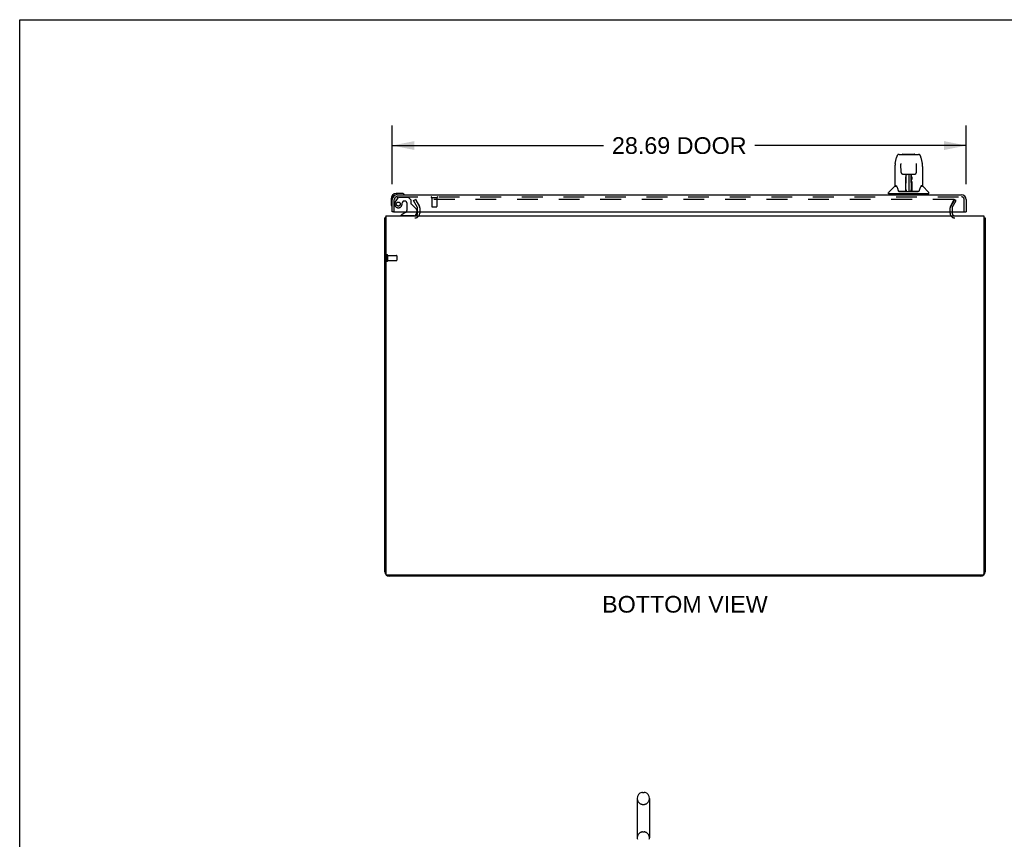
# Model space of a CAD drawing. Header units: inches. Extents: x 0 to 189, y 0 to 122.
# Tile 13 of 21: x 0 to 49, y 81 to 122. Entities that reach past the tile are written whole.
import ezdxf

# ---------------------------------------------------------------- set-up
doc = ezdxf.new("R2010")
doc.units = ezdxf.units.IN
doc.header["$LTSCALE"] = 10.388889
doc.header["$MEASUREMENT"] = 0
doc.linetypes.add('HIDDEN', pattern=[0.2, 0.1, -0.1])
doc.layers.get('0').update_dxf_attribs({"linetype": 'CONTINUOUS'})
for name, color, linetype in [('DEFAULT_2', 8, 'HIDDEN'), ('DIMENSIONS', 7, 'CONTINUOUS'), ('DOOR_ASSEMBLY', 7, 'CONTINUOUS')]:
    doc.layers.add(name, color=color, linetype=linetype)
doc.styles.get("Standard").update_dxf_attribs({"font": 'arial.ttf'})
doc.dimstyles.new('DIMSTYLE_1', dxfattribs={"dimtxt": 0.833333, "dimasz": 1.111111, "dimexe": 0.09, "dimexo": 0.07, "dimgap": 0.0375, "dimtad": 0, "dimtih": 1, "dimtoh": 1, "dimzin": 4, "dimdsep": 46, "dimtxsty": 'Standard', "dimblk": '_FILLED', "dimblk1": '_FILLED', "dimblk2": '_FILLED', "dimcen": 0.09, "dimadec": 3, "dimazin": 1, "dimtfac": 1, "dimtdec": 3, "dimtofl": 0, "dimtmove": 0, "dimatfit": 3, "dimldrblk": '_FILLED', "dimfxl": 0, "dimtolj": 1, "dimtzin": 4, "dimarcsym": 0})

# ---------------------------------------------------------------- blocks, each defined once
blk = doc.blocks.new('_FILLED')
at = {"color": 0, "linetype": 'ByBlock'}
blk.add_solid([(0, 0), (-1, 0.2), (-1, -0.2)], dxfattribs=at)
blk = doc.blocks.new('*D7')
at = {"layer": 'DIMENSIONS', "color": 2, "linetype": 'Continuous'}
for p, q in [((18.617, 114.013), (18.617, 116.936)), ((47.305, 114.013), (47.305, 116.936)), ((18.617, 115.936), (29.183, 115.936)), ((47.305, 115.936), (36.739, 115.936))]:
    blk.add_line(p, q, dxfattribs=at)
at = {"layer": 'DIMENSIONS', "color": 2, "linetype": 'Continuous', "xscale": 1.1111111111, "yscale": 1.1111111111, "zscale": 1.1111111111, "rotation": 180}
blk.add_blockref('_FILLED', (18.617, 115.936), dxfattribs=at)
at = {"layer": 'DIMENSIONS', "color": 2, "linetype": 'Continuous', "xscale": 1.1111111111, "yscale": 1.1111111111, "zscale": 1.1111111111}
blk.add_blockref('_FILLED', (47.305, 115.936), dxfattribs=at)
at = {"layer": 'DIMENSIONS', "color": 2, "linetype": 'Continuous', "insert": (32.961, 116.353), "char_height": 0.8333, "width": 6.72243, "attachment_point": 2, "line_spacing_factor": 0.9}
blk.add_mtext('28.69 DOOR', dxfattribs=at)

msp = doc.modelspace()

# ---------------------------------------------------------------- linework, layer by layer
at = {"color": 7, "linetype": 'Continuous'}
for p, q in [((0, 0), (0, 122.222)), ((0, 122.222), (188.889, 122.222)), ((33.242, 94.476), (33.242, 94.424)), ((30.861, 83.329), (30.861, 81.354)), ((31.123, 83.629), (31.211, 83.629)), ((31.473, 83.329), (31.473, 81.354))]:
    msp.add_line(p, q, dxfattribs=at)
at = {"color": 3, "linetype": 'Continuous'}
for p, q in [((18.242, 94.65), (18.242, 112.32)), ((18.294, 112.424), (18.294, 94.536)), ((18.294, 112.424), (48.19, 112.424)), ((19.888, 112.566), (19.888, 112.628)), ((46.596, 112.628), (46.596, 112.566)), ((48.19, 112.424), (48.19, 94.536)), ((48.242, 112.32), (48.242, 94.65)), ((48.13, 94.476), (18.354, 94.476)), ((48.016, 94.424), (18.468, 94.424))]:
    msp.add_line(p, q, dxfattribs=at)
for points in [[(18.273, 112.337), (18.266, 112.335), (18.263, 112.334), (18.259, 112.333), (18.257, 112.332), (18.254, 112.331), (18.251, 112.33), (18.249, 112.329), (18.247, 112.328), (18.246, 112.327), (18.244, 112.325), (18.243, 112.324), (18.243, 112.323), (18.242, 112.321), (18.242, 112.32)], [(18.294, 112.345), (18.292, 112.344), (18.288, 112.342), (18.285, 112.341), (18.281, 112.339), (18.277, 112.338), (18.273, 112.337)], [(48.19, 112.345), (48.193, 112.344), (48.196, 112.342), (48.2, 112.341), (48.204, 112.339), (48.207, 112.338), (48.211, 112.337), (48.218, 112.335)], [(48.218, 112.335), (48.222, 112.334), (48.225, 112.333), (48.228, 112.332), (48.231, 112.331), (48.233, 112.33), (48.235, 112.329), (48.237, 112.328), (48.239, 112.327), (48.24, 112.325), (48.241, 112.324), (48.242, 112.323), (48.242, 112.321), (48.242, 112.32)]]:
    msp.add_lwpolyline(points, dxfattribs=at)
for centre, radius, start, end in [((19.746, 112.566), 0.142, 270, 360), ((46.739, 112.566), 0.142, 180, 270), ((18.468, 94.65), 0.226, 180, 270), ((18.354, 94.536), 0.06, 180, 270), ((48.016, 94.65), 0.226, 270, 360), ((48.13, 94.536), 0.06, 270, 360)]:
    msp.add_arc(centre, radius, start, end, dxfattribs=at)
at = {"color": 7, "linetype": 'Continuous'}
for centre, radius, start, end in [((31.167, 83.329), 0.306, 105.6303, 180), ((31.123, 83.485), 0.144, 90, 105.6303), ((31.211, 83.485), 0.144, 74.3697, 90), ((31.167, 83.329), 0.306, 0, 74.3697), ((31.167, 81.354), 0.306, 180, 193.2053), ((31.167, 81.354), 0.306, 346.7947, 360)]:
    msp.add_arc(centre, radius, start, end, dxfattribs=at)
at = {"layer": 'DEFAULT_2', "color": 8, "linetype": 'HIDDEN'}
for p, q in [((19.688, 113.184), (19.778, 113.236)), ((19.884, 112.844), (19.688, 113.184)), ((19.778, 113.236), (19.974, 112.896)), ((19.792, 113.211), (19.974, 112.896)), ((46.675, 113.236), (19.81, 113.236)), ((46.51, 112.896), (46.707, 113.236)), ((46.693, 113.211), (46.51, 112.896)), ((46.6, 112.844), (46.797, 113.184)), ((46.797, 113.184), (46.707, 113.236)), ((19.888, 112.628), (19.888, 112.829)), ((19.992, 112.829), (19.992, 112.566)), ((46.492, 112.566), (46.492, 112.829)), ((46.596, 112.829), (46.596, 112.628)), ((18.346, 110.462), (18.346, 110.178)), ((18.389, 110.462), (18.389, 110.178)), ((18.389, 110.444), (18.836, 110.444)), ((18.846, 110.434), (18.846, 110.206)), ((18.389, 110.196), (18.836, 110.196)), ((31.123, 83.029), (31.211, 83.029)), ((31.123, 81.654), (31.211, 81.654))]:
    msp.add_line(p, q, dxfattribs=at)
for points in [[(19.81, 113.236), (19.808, 113.236), (19.806, 113.236), (19.804, 113.236), (19.803, 113.235), (19.801, 113.234), (19.799, 113.234), (19.798, 113.233), (19.796, 113.232), (19.795, 113.231), (19.794, 113.229), (19.793, 113.228), (19.792, 113.227), (19.791, 113.225), (19.79, 113.224), (19.79, 113.222), (19.79, 113.22), (19.79, 113.219)], [(19.79, 113.219), (19.79, 113.217), (19.79, 113.216), (19.791, 113.214), (19.791, 113.213), (19.792, 113.211)], [(46.682, 113.235), (46.68, 113.236), (46.678, 113.236), (46.676, 113.236), (46.675, 113.236)], [(46.682, 113.235), (46.684, 113.234), (46.685, 113.234), (46.687, 113.233), (46.688, 113.232), (46.689, 113.231), (46.691, 113.229), (46.692, 113.228), (46.693, 113.227), (46.693, 113.225), (46.694, 113.224), (46.694, 113.222), (46.695, 113.22), (46.695, 113.219)], [(46.695, 113.219), (46.695, 113.217), (46.694, 113.216), (46.694, 113.214), (46.693, 113.213), (46.693, 113.211)]]:
    msp.add_lwpolyline(points, dxfattribs=at)
for centre, radius, start, end in [((19.858, 112.829), 0.03, 0, 30), ((19.858, 112.829), 0.134, 0, 30), ((46.626, 112.829), 0.134, 150, 180), ((46.626, 112.829), 0.03, 150, 180), ((19.746, 112.566), 0.246, 270, 360), ((46.739, 112.566), 0.246, 180, 270), ((18.368, 110.462), 0.0215, 0, 180), ((18.836, 110.434), 0.01, 0, 90), ((18.368, 110.178), 0.0215, 180, 360), ((18.836, 110.206), 0.01, 270, 360), ((31.167, 83.329), 0.306, 180, 254.3697), ((31.167, 83.329), 0.306, 285.6303, 360), ((31.123, 83.173), 0.144, 254.3697, 270), ((31.211, 83.173), 0.144, 270, 285.6303), ((31.167, 81.354), 0.306, 105.6303, 180), ((31.123, 81.51), 0.144, 90, 105.6303), ((31.211, 81.51), 0.144, 74.3697, 90), ((31.167, 81.354), 0.306, 0, 74.3697)]:
    msp.add_arc(centre, radius, start, end, dxfattribs=at)
at = {"layer": 'DOOR_ASSEMBLY', "color": 7, "linetype": 'Continuous'}
for p, q in [((43.756, 115.038), (43.821, 115.343)), ((43.821, 115.343), (43.821, 115.343)), ((43.945, 115.497), (44.914, 115.497)), ((44.136, 115.504), (44.723, 115.504)), ((45.038, 115.343), (45.104, 115.038)), ((43.741, 114.894), (43.741, 113.93)), ((43.741, 114.894), (43.741, 114.894)), ((44.042, 115.033), (44.042, 115.029)), ((44.042, 115.029), (44.042, 115.024)), ((44.042, 115.024), (44.042, 115.019)), ((44.042, 115.019), (44.042, 115.008)), ((44.05, 114.591), (44.042, 115.008)), ((44.81, 114.591), (44.817, 115.01)), ((44.817, 115.02), (44.817, 115.025)), ((44.817, 115.01), (44.817, 115.02)), ((45.119, 114.894), (45.119, 113.93)), ((44.13, 114.513), (44.19, 114.513)), ((44.231, 114.514), (44.628, 114.514)), ((44.279, 114.273), (44.28, 114.31)), ((44.279, 114.235), (44.279, 114.273)), ((44.28, 114.31), (44.28, 114.344)), ((44.286, 114.159), (44.287, 114.235)), ((44.29, 114.514), (44.287, 114.159)), ((44.288, 114.348), (44.287, 114.313)), ((44.287, 114.313), (44.287, 114.275)), ((44.287, 114.275), (44.287, 114.235)), ((44.287, 114.159), (44.287, 114.139)), ((44.303, 114.276), (44.288, 114.276)), ((44.288, 114.271), (44.303, 114.271)), ((44.292, 113.654), (44.307, 114.514)), ((44.316, 114.509), (44.315, 114.46)), ((44.316, 114.514), (44.316, 114.509)), ((44.43, 114.514), (44.43, 113.643)), ((44.544, 114.46), (44.544, 114.514)), ((44.567, 113.654), (44.552, 114.514)), ((44.571, 114.276), (44.556, 114.276)), ((44.557, 114.271), (44.571, 114.271)), ((44.572, 114.159), (44.569, 114.514)), ((44.572, 114.255), (44.572, 114.294)), ((44.573, 114.159), (44.572, 114.255)), ((44.573, 114.139), (44.572, 114.159)), ((44.58, 114.31), (44.58, 114.273)), ((44.58, 114.273), (44.58, 114.235)), ((44.669, 114.513), (44.729, 114.513)), ((43.732, 113.906), (43.437, 113.611)), ((43.809, 113.923), (43.749, 113.923)), ((43.753, 113.915), (43.815, 113.915)), ((43.813, 113.919), (43.813, 113.919)), ((44.276, 113.667), (44.278, 113.988)), ((44.285, 113.962), (44.278, 113.962)), ((44.283, 113.667), (44.285, 113.962)), ((44.285, 113.669), (44.286, 113.684)), ((44.285, 113.662), (44.285, 113.669)), ((44.286, 113.708), (44.288, 113.799)), ((44.286, 113.684), (44.286, 113.708)), ((44.286, 113.679), (44.286, 113.655)), ((44.287, 114.139), (44.287, 114.131)), ((44.287, 114.131), (44.289, 114.131)), ((44.289, 114.131), (44.288, 114.055)), ((44.288, 114.055), (44.288, 114.055)), ((44.288, 114.043), (44.288, 114.054)), ((44.29, 114.047), (44.288, 114.047)), ((44.288, 114.045), (44.296, 114.045)), ((44.288, 114.039), (44.288, 114.043)), ((44.288, 114.037), (44.288, 114.039)), ((44.288, 114.036), (44.288, 114.037)), ((44.288, 114.036), (44.288, 114.036)), ((44.288, 114.036), (44.288, 114.036)), ((44.288, 113.799), (44.288, 114.035)), ((44.302, 113.722), (44.293, 113.722)), ((44.302, 113.722), (44.301, 113.645)), ((44.566, 113.722), (44.557, 113.722)), ((44.559, 113.645), (44.557, 113.722)), ((44.563, 114.045), (44.572, 114.045)), ((44.572, 114.047), (44.569, 114.047)), ((44.571, 114.131), (44.571, 114.055)), ((44.571, 114.038), (44.571, 114.037)), ((44.571, 113.799), (44.571, 114.035)), ((44.571, 113.799), (44.573, 113.708)), ((44.571, 114.054), (44.571, 114.052)), ((44.571, 114.052), (44.572, 114.041)), ((44.572, 114.041), (44.571, 114.038)), ((44.573, 114.14), (44.573, 114.15)), ((44.573, 114.112), (44.573, 114.14)), ((44.573, 114.131), (44.573, 114.139)), ((44.573, 113.708), (44.573, 113.705)), ((44.573, 113.705), (44.574, 113.683)), ((44.573, 113.655), (44.574, 113.679)), ((44.574, 113.683), (44.574, 113.668)), ((44.574, 113.668), (44.574, 113.665)), ((44.574, 113.665), (44.574, 113.662)), ((45.043, 113.911), (45.047, 113.919)), ((45.045, 113.915), (45.106, 113.915)), ((45.047, 113.919), (45.047, 113.919)), ((45.05, 113.923), (45.051, 113.923)), ((45.111, 113.923), (45.05, 113.923)), ((45.127, 113.906), (45.422, 113.611)), ((18.557, 113.279), (18.557, 113.022)), ((18.617, 113.279), (18.617, 113.235)), ((19.077, 113.542), (18.82, 113.542)), ((18.864, 113.482), (18.82, 113.482)), ((19.114, 113.539), (19.077, 113.542)), ((43.426, 113.529), (43.426, 113.583)), ((45.426, 113.521), (43.434, 113.521)), ((43.485, 113.521), (43.485, 113.482)), ((44.277, 113.647), (43.944, 113.647)), ((43.965, 113.639), (44.894, 113.639)), ((44.278, 113.647), (44.277, 113.647)), ((44.282, 113.649), (44.282, 113.647)), ((44.285, 113.66), (44.285, 113.662)), ((44.285, 113.658), (44.285, 113.66)), ((44.285, 113.658), (44.285, 113.658)), ((44.285, 113.657), (44.285, 113.658)), ((44.291, 113.644), (44.295, 113.64)), ((44.296, 113.647), (44.294, 113.647)), ((44.301, 113.645), (44.43, 113.643)), ((44.559, 113.645), (44.43, 113.643)), ((44.565, 113.647), (44.564, 113.647)), ((44.573, 113.655), (44.574, 113.653)), ((44.574, 113.662), (44.574, 113.66)), ((44.574, 113.66), (44.574, 113.659)), ((44.574, 113.659), (44.574, 113.658)), ((44.574, 113.658), (44.574, 113.657)), ((44.574, 113.657), (44.574, 113.656)), ((44.577, 113.649), (44.578, 113.648)), ((44.578, 113.647), (44.578, 113.649)), ((44.579, 113.642), (44.58, 113.643)), ((44.915, 113.647), (44.582, 113.647)), ((45.375, 113.521), (45.375, 113.482)), ((45.434, 113.529), (45.434, 113.583)), ((18.557, 113.022), (18.56, 112.984)), ((18.679, 112.628), (18.617, 112.628)), ((19.297, 112.601), (19.059, 112.463)), ((19.059, 112.424), (19.059, 112.463)), ((19.846, 112.628), (19.846, 112.581)), ((47.243, 112.628), (47.305, 112.628))]:
    msp.add_line(p, q, dxfattribs=at)
at = {"layer": 'DOOR_ASSEMBLY', "color": 3, "linetype": 'Continuous'}
for p, q in [((18.617, 112.628), (18.617, 113.235)), ((18.864, 113.482), (47.058, 113.482)), ((47.305, 113.235), (47.305, 112.628)), ((18.679, 112.628), (47.243, 112.628))]:
    msp.add_line(p, q, dxfattribs=at)
at = {"layer": 'DOOR_ASSEMBLY', "color": 8, "linetype": 'HIDDEN'}
for p, q in [((18.721, 112.628), (18.721, 113.235)), ((18.897, 113.323), (18.796, 113.179)), ((18.864, 113.378), (47.058, 113.378)), ((18.962, 113.357), (19.413, 113.357)), ((19.539, 113.231), (19.413, 113.357)), ((19.539, 113.231), (19.539, 113.052)), ((20.579, 113.335), (20.863, 113.335)), ((20.597, 113.335), (20.597, 112.888)), ((20.845, 113.335), (20.845, 112.888)), ((47.201, 112.628), (47.201, 113.235)), ((19.118, 113.067), (19.118, 113.078)), ((19.249, 113.165), (19.216, 113.165)), ((19.347, 113.067), (19.347, 112.687)), ((19.598, 112.993), (19.817, 112.774)), ((19.846, 112.703), (19.846, 112.628)), ((20.607, 112.878), (20.835, 112.878)), ((19.689, 112.424), (19.059, 112.424))]:
    msp.add_line(p, q, dxfattribs=at)
at = {"layer": 'DOOR_ASSEMBLY', "color": 7, "linetype": 'Continuous'}
for points in [[(43.945, 115.497), (43.942, 115.497), (43.928, 115.496), (43.915, 115.492), (43.903, 115.487), (43.892, 115.481), (43.881, 115.473), (43.872, 115.464), (43.864, 115.454), (43.857, 115.444), (43.85, 115.432), (43.844, 115.42), (43.839, 115.406), (43.834, 115.391), (43.829, 115.375), (43.824, 115.356), (43.821, 115.343)], [(45.038, 115.343), (45.036, 115.356), (45.031, 115.375), (45.026, 115.391), (45.02, 115.406), (45.015, 115.42), (45.009, 115.433), (45.002, 115.444), (44.995, 115.454), (44.987, 115.464), (44.978, 115.473), (44.967, 115.481), (44.956, 115.488), (44.943, 115.493), (44.93, 115.496), (44.917, 115.497), (44.914, 115.497)], [(43.756, 115.038), (43.75, 115.007), (43.745, 114.967), (43.742, 114.927), (43.741, 114.894)], [(44.042, 115.036), (44.042, 115.037), (44.042, 115.037), (44.042, 115.036), (44.042, 115.035), (44.042, 115.034), (44.042, 115.033)], [(44.817, 115.025), (44.817, 115.03), (44.818, 115.032), (44.818, 115.033), (44.818, 115.034), (44.818, 115.036), (44.818, 115.036), (44.818, 115.036)], [(45.119, 114.894), (45.118, 114.928), (45.115, 114.968), (45.109, 115.008), (45.104, 115.038)], [(44.05, 114.591), (44.05, 114.584), (44.052, 114.573), (44.056, 114.563), (44.06, 114.553), (44.067, 114.543), (44.074, 114.535), (44.083, 114.528), (44.093, 114.522), (44.103, 114.518), (44.113, 114.515), (44.124, 114.513), (44.129, 114.513)], [(44.191, 114.513), (44.2, 114.513), (44.211, 114.514), (44.222, 114.514), (44.231, 114.514)], [(44.288, 114.379), (44.287, 114.378), (44.287, 114.377), (44.285, 114.376), (44.284, 114.375), (44.282, 114.374), (44.28, 114.374)], [(44.28, 114.344), (44.28, 114.36), (44.28, 114.374)], [(44.288, 114.379), (44.288, 114.365), (44.288, 114.348)], [(44.572, 114.294), (44.572, 114.331), (44.572, 114.348), (44.572, 114.365), (44.572, 114.379)], [(44.58, 114.374), (44.58, 114.36), (44.58, 114.344), (44.58, 114.31)], [(44.628, 114.514), (44.638, 114.514), (44.649, 114.514), (44.66, 114.513), (44.668, 114.513)], [(44.731, 114.513), (44.737, 114.513), (44.747, 114.515), (44.758, 114.518), (44.768, 114.523), (44.778, 114.529), (44.786, 114.536), (44.794, 114.545), (44.8, 114.554), (44.804, 114.564), (44.808, 114.575), (44.809, 114.586), (44.81, 114.591)], [(43.809, 113.923), (43.809, 113.923), (43.809, 113.923), (43.809, 113.923)], [(43.809, 113.923), (43.81, 113.922), (43.81, 113.921), (43.811, 113.921), (43.812, 113.92)], [(43.812, 113.92), (43.811, 113.921), (43.811, 113.921), (43.81, 113.922), (43.81, 113.922), (43.811, 113.923)], [(43.818, 113.915), (43.816, 113.916), (43.815, 113.917), (43.814, 113.918), (43.813, 113.919), (43.812, 113.92)], [(43.812, 113.92), (43.812, 113.92), (43.813, 113.919)], [(43.813, 113.919), (43.816, 113.912), (43.83, 113.884), (43.845, 113.848), (43.861, 113.806), (43.877, 113.758), (43.891, 113.711)], [(43.891, 113.711), (43.894, 113.702), (43.899, 113.689), (43.904, 113.679), (43.909, 113.67), (43.914, 113.663)], [(44.278, 113.988), (44.279, 114.014), (44.279, 114.039), (44.279, 114.063), (44.279, 114.086), (44.279, 114.107), (44.279, 114.127), (44.279, 114.144)], [(44.287, 114.139), (44.287, 114.139), (44.288, 114.135), (44.289, 114.131)], [(44.288, 114.036), (44.288, 114.036), (44.288, 114.036)], [(44.571, 114.131), (44.571, 114.135), (44.572, 114.139), (44.573, 114.139)], [(44.571, 114.037), (44.571, 114.036), (44.571, 114.036), (44.571, 114.036)], [(44.574, 114.016), (44.573, 114.042), (44.573, 114.067), (44.573, 114.09), (44.573, 114.112)], [(44.577, 113.667), (44.574, 113.989), (44.574, 114.016)], [(44.58, 114.144), (44.58, 114.127), (44.58, 114.107), (44.58, 114.086), (44.581, 114.063), (44.581, 114.039), (44.581, 114.014), (44.581, 113.988), (44.584, 113.667)], [(44.945, 113.663), (44.951, 113.67), (44.956, 113.678), (44.96, 113.689), (44.965, 113.701), (44.968, 113.711)], [(44.968, 113.711), (44.982, 113.756), (44.998, 113.804), (45.014, 113.846), (45.029, 113.883), (45.043, 113.911)], [(45.048, 113.92), (45.047, 113.919), (45.046, 113.918), (45.045, 113.917), (45.043, 113.916), (45.041, 113.915)], [(45.047, 113.919), (45.047, 113.92), (45.048, 113.92)], [(45.048, 113.92), (45.048, 113.921), (45.049, 113.921), (45.05, 113.922), (45.05, 113.923)], [(45.049, 113.923), (45.049, 113.922), (45.049, 113.922), (45.049, 113.921), (45.048, 113.921), (45.048, 113.92)], [(43.914, 113.663), (43.92, 113.657), (43.926, 113.652), (43.934, 113.649), (43.941, 113.647), (43.944, 113.647)], [(44.275, 113.647), (44.277, 113.647), (44.279, 113.648), (44.28, 113.649), (44.282, 113.651), (44.283, 113.653), (44.283, 113.655)], [(44.278, 113.644), (44.278, 113.644), (44.277, 113.644), (44.277, 113.644), (44.276, 113.643), (44.275, 113.643), (44.275, 113.642)], [(44.285, 113.655), (44.284, 113.653), (44.284, 113.651), (44.283, 113.649), (44.281, 113.648), (44.279, 113.647), (44.278, 113.647)], [(44.278, 113.647), (44.279, 113.647), (44.281, 113.648), (44.282, 113.649)], [(44.279, 113.643), (44.279, 113.643), (44.279, 113.643), (44.279, 113.644), (44.279, 113.644), (44.278, 113.644), (44.278, 113.644)], [(44.282, 113.649), (44.283, 113.65), (44.283, 113.651), (44.284, 113.652), (44.284, 113.652), (44.285, 113.653), (44.285, 113.653), (44.285, 113.654), (44.285, 113.654), (44.285, 113.654), (44.285, 113.655), (44.285, 113.655), (44.285, 113.655), (44.285, 113.655), (44.285, 113.656), (44.285, 113.656), (44.285, 113.656), (44.285, 113.657)], [(44.282, 113.648), (44.284, 113.649), (44.285, 113.651)], [(44.285, 113.651), (44.286, 113.653), (44.286, 113.655)], [(44.285, 113.651), (44.285, 113.65), (44.286, 113.649), (44.287, 113.647), (44.288, 113.646), (44.29, 113.645), (44.291, 113.644)], [(44.291, 113.648), (44.29, 113.648), (44.289, 113.648), (44.288, 113.649), (44.288, 113.65), (44.287, 113.65), (44.286, 113.651), (44.286, 113.652), (44.286, 113.652)], [(44.294, 113.647), (44.294, 113.647), (44.293, 113.647), (44.292, 113.647), (44.291, 113.648)], [(44.295, 113.64), (44.296, 113.639), (44.297, 113.639)], [(44.563, 113.639), (44.563, 113.639), (44.564, 113.64), (44.568, 113.644)], [(44.567, 113.647), (44.566, 113.647), (44.565, 113.647)], [(44.574, 113.653), (44.573, 113.652), (44.573, 113.651), (44.572, 113.65), (44.571, 113.649), (44.57, 113.648), (44.569, 113.648), (44.567, 113.647)], [(44.568, 113.644), (44.569, 113.645), (44.57, 113.646), (44.572, 113.647), (44.573, 113.648), (44.574, 113.649), (44.574, 113.65), (44.575, 113.651), (44.575, 113.651)], [(44.574, 113.656), (44.574, 113.656), (44.574, 113.656), (44.574, 113.655), (44.574, 113.655), (44.575, 113.655), (44.575, 113.655), (44.575, 113.654), (44.575, 113.654), (44.575, 113.654), (44.575, 113.653), (44.575, 113.653), (44.575, 113.652), (44.576, 113.651), (44.576, 113.65), (44.577, 113.649)], [(44.574, 113.653), (44.574, 113.651), (44.576, 113.649), (44.577, 113.648), (44.578, 113.648)], [(44.577, 113.655), (44.577, 113.653), (44.578, 113.651), (44.579, 113.649), (44.58, 113.648), (44.582, 113.647), (44.584, 113.647)], [(44.578, 113.648), (44.579, 113.648), (44.581, 113.647)], [(44.579, 113.642), (44.579, 113.641), (44.579, 113.641), (44.58, 113.641), (44.58, 113.64), (44.58, 113.64), (44.581, 113.64), (44.581, 113.641), (44.582, 113.641), (44.583, 113.641), (44.583, 113.641), (44.584, 113.642), (44.585, 113.642)], [(44.581, 113.647), (44.582, 113.647), (44.582, 113.647)], [(44.916, 113.647), (44.918, 113.647), (44.925, 113.649), (44.933, 113.652), (44.939, 113.657), (44.945, 113.663)]]:
    msp.add_lwpolyline(points, dxfattribs=at)
at = {"layer": 'DOOR_ASSEMBLY', "color": 8, "linetype": 'HIDDEN'}
msp.add_circle((18.921, 113.015), 0.101, dxfattribs=at)
at = {"layer": 'DOOR_ASSEMBLY', "color": 7, "linetype": 'Continuous'}
for centre, radius, start, end in [((44.136, 115.485), 0.0197, 90, 139.7821), ((44.723, 115.485), 0.0197, 40.2179, 90), ((43.753, 113.885), 0.0295, 90, 135), ((43.749, 113.93), 0.00787, 180, 270), ((44.29, 114.038), 0.00886, 359, 89), ((44.569, 114.038), 0.00886, 91, 181), ((45.106, 113.885), 0.0295, 45, 90), ((45.111, 113.93), 0.00787, 270, 360), ((18.82, 113.279), 0.263, 90, 180), ((18.82, 113.279), 0.203, 90, 180), ((19.077, 113.292), 0.25, 59.1101, 90), ((19.197, 113.497), 0.015, 270, 353.6204), ((19.197, 113.493), 0.015, 6.3796, 59.1101), ((43.465, 113.583), 0.0394, 135, 180), ((43.434, 113.529), 0.00787, 180, 270), ((44.29, 113.647), 0.00787, 182, 258.8695), ((44.301, 113.654), 0.00886, 179, 269), ((44.301, 113.654), 0.00886, 179.0026, 257.5816), ((44.558, 113.654), 0.00886, 271, 1), ((44.57, 113.647), 0.00787, 281.1329, 358), ((45.394, 113.583), 0.0394, 0, 45), ((45.426, 113.529), 0.00787, 270, 360), ((18.807, 113.022), 0.25, 180, 210.8899), ((18.606, 112.902), 0.015, 210.8899, 263.6204), ((18.602, 112.902), 0.015, 276.3796, 360), ((19.247, 112.687), 0.1, 300.092, 323.4532), ((19.689, 112.581), 0.157, 270, 360)]:
    msp.add_arc(centre, radius, start, end, dxfattribs=at)
at = {"layer": 'DOOR_ASSEMBLY', "color": 3, "linetype": 'Continuous'}
for centre, start, end in [((18.864, 113.235), 90, 180), ((47.058, 113.235), 0, 90)]:
    msp.add_arc(centre, 0.246, start, end, dxfattribs=at)
at = {"layer": 'DOOR_ASSEMBLY', "color": 8, "linetype": 'HIDDEN'}
for centre, radius, start, end in [((18.864, 113.235), 0.142, 90, 180), ((19.111, 112.957), 0.386, 144.9, 163.1561), ((18.962, 113.278), 0.079, 90, 144.9), ((20.579, 113.356), 0.0215, 90, 270), ((20.863, 113.356), 0.0215, 270, 90), ((47.058, 113.235), 0.142, 0, 90), ((18.921, 113.015), 0.187, 163.1561, 342.1518), ((18.725, 113.078), 0.393, 342.0702, 358.3401), ((19.216, 113.067), 0.098, 90, 180), ((19.249, 113.067), 0.098, 0, 90), ((19.247, 112.687), 0.1, 323.4532, 360), ((19.578, 113.052), 0.039, 180, 248.3904), ((19.527, 112.922), 0.1, 45, 68.3904), ((19.746, 112.703), 0.1, 0, 45), ((20.607, 112.888), 0.01, 180, 270), ((20.835, 112.888), 0.01, 270, 360)]:
    msp.add_arc(centre, radius, start, end, dxfattribs=at)

# ---------------------------------------------------------------- texts
at = {"layer": 'DIMENSIONS', "color": 2, "linetype": 'Continuous', "insert": (33.244, 93.44), "char_height": 0.83333, "width": 8.25898, "attachment_point": 2, "line_spacing_factor": 0.9}
msp.add_mtext('BOTTOM VIEW', dxfattribs=at)

# ---------------------------------------------------------------- dimensions: what is measured, and where the dimension line sits
at = {"layer": 'DIMENSIONS', "color": 2, "linetype": 'Continuous'}
dim = msp.add_linear_dim(base=(18.617, 115.936), p1=(47.305, 113.943), p2=(18.617, 113.943), angle=180, text='<> DOOR', dimstyle='DIMSTYLE_1', dxfattribs=at)
dim.commit()
dim.dimension.update_dxf_attribs({"geometry": '*D7', "text_midpoint": (32.961, 115.936), "dimtype": 160})

doc.saveas('drawing.dxf')
